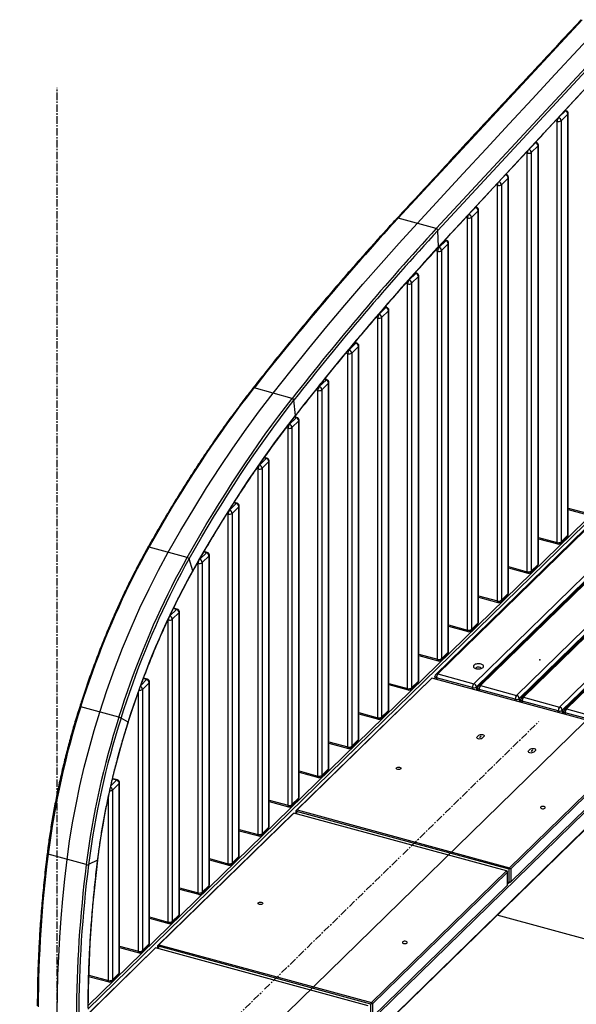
# Model space of a CAD drawing. Header units: millimetres. Extents: x -1584 to 1986, y -2679 to 1286.
# Tile 2 of 9: x -1343 to -388, y -1834 to -144. Entities that reach past the tile are written whole.
import ezdxf

# ---------------------------------------------------------------- set-up
doc = ezdxf.new("R2010")
doc.units = ezdxf.units.MM
doc.header["$PDSIZE"] = -1
doc.linetypes.add('CENTERX2', pattern=[20.32, 12.7, -2.54, 2.54, -2.54])

msp = doc.modelspace()

# ---------------------------------------------------------------- linework, layer by layer
at = {"color": 7, "linetype": 'Continuous', "lineweight": 25}
for p, q in [((-378.1, -144.1), (-694, -484.8)), ((-312.6, -161.8), (-628.5, -502.6)), ((-309.9, -165.1), (-625.8, -505.8)), ((-309.1, -193.3), (-624.8, -533.9)), ((-418.5, -312.1), (-406.8, -300.7)), ((-406.8, -300.7), (-407.9, -300.4)), ((-405.5, -300.1), (-407.2, -299.7)), ((-420.8, -318.6), (-424.1, -317.7)), ((-420.8, -1041.2), (-420.8, -318.6)), ((-418.7, -312), (-418.5, -312.1)), ((-402.4, -306.2), (-414.1, -317.6)), ((-414.1, -317.6), (-414.1, -1040.1)), ((-402.4, -1028.8), (-402.4, -306.2)), ((-401.8, -1027.6), (-401.8, -305)), ((-456.8, -354.5), (-457.9, -354.2)), ((-453.7, -360.6), (-465.4, -371.9)), ((-463.7, -360.5), (-458.1, -355.1)), ((-458.1, -355.1), (-458.6, -355)), ((-453.7, -1078.9), (-453.7, -360.6)), ((-453.1, -1077.7), (-453.1, -359.4)), ((-472.1, -373), (-474.7, -372.3)), ((-472.1, -1091.3), (-472.1, -373)), ((-465.4, -371.9), (-465.4, -1090.2)), ((-505.1, -415.8), (-516.7, -427.2)), ((-513.5, -414.3), (-509.5, -410.3)), ((-509.5, -410.3), (-509.8, -410.2)), ((-508.2, -409.8), (-509.1, -409.5)), ((-505.1, -1129), (-505.1, -415.8)), ((-504.5, -1127.8), (-504.5, -414.6)), ((-523.5, -428.3), (-525.9, -427.6)), ((-523.5, -1141.4), (-523.5, -428.3)), ((-516.7, -427.2), (-516.7, -1140.4)), ((-570.4, -475.7), (-560.8, -466.4)), ((-556.4, -471.9), (-568.1, -483.3)), ((-560.8, -466.4), (-561.6, -466.2)), ((-559.5, -465.9), (-560.9, -465.5)), ((-556.4, -1179.1), (-556.4, -471.9)), ((-555.8, -1177.9), (-555.8, -470.7)), ((-628.5, -502.6), (-694, -484.8)), ((-574.8, -484.4), (-577.6, -483.6)), ((-574.8, -1191.5), (-574.8, -484.4)), ((-568.1, -483.3), (-568.1, -1190.5)), ((-624.8, -533.9), (-625.8, -505.8)), ((-623.8, -534.8), (-612.2, -523.4)), ((-612.2, -523.4), (-613.9, -522.9)), ((-610.8, -522.8), (-613.2, -522.2)), ((-626.2, -541.3), (-629.9, -540.3)), ((-624.6, -534.6), (-623.8, -534.8)), ((-607.7, -528.9), (-619.4, -540.3)), ((-619.4, -540.3), (-619.4, -1240.6)), ((-607.7, -1229.2), (-607.7, -528.9)), ((-607.2, -1228), (-607.2, -527.7)), ((-626.2, -1241.6), (-626.2, -541.3)), ((-675.6, -590.8), (-675.2, -590.9)), ((-675.2, -590.9), (-663.5, -579.5)), ((-659.1, -585), (-670.7, -596.4)), ((-663.5, -579.5), (-665.1, -579.1)), ((-662.2, -579), (-664.4, -578.3)), ((-659.1, -1279.3), (-659.1, -585)), ((-658.5, -1278.1), (-658.5, -583.8)), ((-677.5, -597.4), (-680.7, -596.6)), ((-677.5, -1291.7), (-677.5, -597.4)), ((-670.7, -596.4), (-670.7, -1290.7)), ((-726.5, -649.6), (-714.8, -638.2)), ((-714.8, -638.2), (-716.7, -637.7)), ((-713.5, -637.6), (-716.1, -636.9)), ((16.6, -637.1), (-629.3, -1267.6)), ((20.1, -636.4), (-625.9, -1266.8)), ((-1226.1, -1842.2), (-2, -647.4)), ((-1225.7, -1835.9), (-4.6, -644.1)), ((-728.8, -656.1), (-731.9, -655.3)), ((-728.8, -1341.9), (-728.8, -656.1)), ((-726.9, -649.5), (-726.5, -649.6)), ((-710.4, -643.7), (-722.1, -655)), ((-722.1, -655), (-722.1, -1340.8)), ((-710.4, -1329.4), (-710.4, -643.7)), ((-709.8, -1328.2), (-709.8, -642.5)), ((-563.9, -1283.7), (82, -653.2)), ((86.4, -658.7), (-559.5, -1289.2)), ((90, -657.1), (-555.9, -1287.5)), ((93.5, -656.4), (-552.4, -1286.8)), ((-490.5, -1303.6), (155.4, -673.2)), ((159.8, -678.7), (-486.1, -1309.1)), ((163.8, -677.1), (-482.1, -1307.6)), ((167.3, -676.4), (-478.6, -1306.9)), ((-777.8, -710.8), (-766.2, -699.4)), ((-761.7, -704.9), (-773.4, -716.3)), ((-766.2, -699.4), (-768.7, -698.7)), ((-764.8, -698.9), (-768.1, -698)), ((-761.7, -1379.5), (-761.7, -704.9)), ((-761.2, -1378.3), (-761.2, -703.7)), ((-416.7, -1323.7), (229.2, -693.3)), ((233.6, -698.8), (-412.3, -1329.2)), ((237.7, -697.2), (-408.2, -1327.6)), ((241.2, -696.5), (-404.8, -1326.9)), ((-780.2, -717.4), (-783.5, -716.5)), ((-780.2, -1392), (-780.2, -717.4)), ((-778.6, -710.6), (-777.8, -710.8)), ((-773.4, -716.3), (-773.4, -1390.9)), ((-875.6, -793.9), (-941, -776.1)), ((-830, -773.5), (-829.2, -773.8)), ((-829.2, -773.8), (-817.5, -762.4)), ((-813.1, -767.9), (-824.7, -779.3)), ((-817.5, -762.4), (-820.4, -761.6)), ((-816.2, -761.8), (-819.8, -760.9)), ((-813.1, -1429.6), (-813.1, -767.9)), ((-812.5, -1428.4), (-812.5, -766.7)), ((-831.5, -780.3), (-834.8, -779.4)), ((-831.5, -1442.1), (-831.5, -780.3)), ((-824.7, -779.3), (-824.7, -1441)), ((-870.2, -823.3), (-872.7, -797)), ((-880.5, -838.4), (-868.8, -827.1)), ((-868.8, -827.1), (-871.9, -826.2)), ((-867.5, -826.5), (-871.3, -825.5)), ((-882.8, -845), (-885.7, -844.2)), ((-881.2, -838.3), (-880.5, -838.4)), ((-864.4, -832.5), (-876.1, -843.9)), ((-876.1, -843.9), (-876.1, -1491.1)), ((-864.4, -1479.7), (-864.4, -832.5)), ((-863.8, -1478.5), (-863.8, -831.3)), ((-882.8, -1492.2), (-882.8, -845)), ((-918.9, -896.3), (-923.1, -895.2)), ((-932.2, -908.2), (-931.8, -908.3)), ((-931.8, -908.3), (-920.2, -896.9)), ((-915.7, -902.4), (-927.4, -913.8)), ((-920.2, -896.9), (-923.6, -895.9)), ((-915.7, -1529.8), (-915.7, -902.4)), ((-915.2, -1528.6), (-915.2, -901.2)), ((-934.2, -914.8), (-936.4, -914.2)), ((-934.2, -1542.3), (-934.2, -914.8)), ((-927.4, -913.8), (-927.4, -1541.2)), ((-983.2, -985.8), (-971.5, -974.4)), ((-967.1, -979.9), (-978.8, -991.3)), ((-971.5, -974.4), (-975.7, -973.3)), ((-970.2, -973.9), (-975.2, -972.5)), ((-967.1, -1579.9), (-967.1, -979.9)), ((-966.5, -1578.7), (-966.5, -978.7)), ((-985.5, -992.4), (-987.4, -991.8)), ((-985.5, -1592.4), (-985.5, -992.4)), ((-983.6, -985.7), (-983.2, -985.8)), ((-978.8, -991.3), (-978.8, -1591.3)), ((-401.8, -982.3), (-369.5, -991.1)), ((-401.8, -984.6), (-368.4, -993.7)), ((-414.1, -1040.1), (-402.4, -1028.8)), ((-453.1, -1032.4), (-420.8, -1041.2)), ((-453.1, -1034.7), (-419.8, -1043.8)), ((-415, -1042.5), (-403.3, -1031.1)), ((-1055.7, -1066.9), (-1121.2, -1049.1)), ((-1034.5, -1070.2), (-1022.8, -1058.8)), ((-1018.4, -1064.3), (-1030.1, -1075.7)), ((-1022.8, -1058.8), (-1027.2, -1057.6)), ((-1021.5, -1058.3), (-1026.8, -1056.9)), ((-1018.4, -1630), (-1018.4, -1064.3)), ((-1017.8, -1628.8), (-1017.8, -1063.1)), ((-1046.2, -1090), (-1052.5, -1069.5)), ((-1036.8, -1076.8), (-1038.1, -1076.4)), ((-1036.8, -1642.5), (-1036.8, -1076.8)), ((-1030.1, -1075.7), (-1030.1, -1641.4)), ((-466.3, -1092.6), (-454.6, -1081.2)), ((-465.4, -1090.2), (-453.7, -1078.9)), ((-504.5, -1082.5), (-472.1, -1091.3)), ((-504.5, -1084.8), (-471.1, -1093.9)), ((-517.7, -1142.7), (-506, -1131.3)), ((-516.7, -1140.4), (-505.1, -1129)), ((-555.8, -1132.6), (-523.5, -1141.4)), ((-555.8, -1134.9), (-522.5, -1144)), ((-1085.7, -1167.3), (-1074.2, -1156.1)), ((-1069.8, -1161.5), (-1081.4, -1172.9)), ((-1074.2, -1156.1), (-1079.6, -1154.6)), ((-1072.9, -1155.5), (-1079.2, -1153.8)), ((-1069.8, -1680.1), (-1069.8, -1161.5)), ((-1069.2, -1678.9), (-1069.2, -1160.3)), ((-1088.2, -1174), (-1088.8, -1173.9)), ((-1088.2, -1692.6), (-1088.2, -1174)), ((-1081.4, -1172.9), (-1081.4, -1691.5)), ((-607.2, -1182.7), (-574.8, -1191.5)), ((-569, -1192.8), (-557.3, -1181.5)), ((-568.1, -1190.5), (-556.4, -1179.1)), ((-607.2, -1185), (-573.8, -1194.1)), ((-658.5, -1232.9), (-626.2, -1241.6)), ((-620.3, -1242.9), (-608.7, -1231.6)), ((-619.4, -1240.6), (-607.7, -1229.2)), ((-658.5, -1235.1), (-625.1, -1244.2)), ((-625.9, -1266.8), (-563.9, -1283.7)), ((-1135.1, -1285.9), (-1125.5, -1276.5)), ((-1121.1, -1281.9), (-1132.8, -1293.3)), ((-1125.5, -1276.5), (-1131.1, -1274.9)), ((-1124.2, -1275.9), (-1130.8, -1274.1)), ((-1121.1, -1730.2), (-1121.1, -1281.9)), ((-1120.5, -1729), (-1120.5, -1280.7)), ((-869.1, -1501.4), (-637.6, -1275.5)), ((-635.8, -1274.2), (-867.3, -1500.2)), ((-709.8, -1283), (-677.5, -1291.7)), ((-671.7, -1293.1), (-660, -1281.7)), ((-670.7, -1290.7), (-659.1, -1279.3)), ((-637.6, -1275.5), (-635.8, -1274.2)), ((-271, -1373.4), (-635.8, -1274.2)), ((-630.9, -1271.1), (-630.9, -1275.6)), ((-566.3, -1290.2), (-628.2, -1273.4)), ((-628.2, -1273.4), (-628.2, -1276.3)), ((-1139.5, -1742.7), (-1139.5, -1297.9)), ((-1132.8, -1293.3), (-1132.8, -1741.6)), ((-709.8, -1285.2), (-676.5, -1294.3)), ((-566.3, -1293.1), (-566.3, -1290.2)), ((-559.5, -1289.2), (-559.5, -1295)), ((-557.4, -1291.1), (-557.4, -1295.5)), ((-492.9, -1310.2), (-554.8, -1293.4)), ((-554.8, -1293.4), (-554.8, -1296.3)), ((-552.4, -1286.8), (-490.5, -1303.6)), ((-492.9, -1313.1), (-492.9, -1310.2)), ((-486.1, -1309.1), (-486.1, -1314.9)), ((-483.6, -1311.2), (-483.6, -1315.6)), ((-419, -1330.3), (-480.9, -1313.4)), ((-480.9, -1313.4), (-480.9, -1316.3)), ((-478.6, -1306.9), (-416.7, -1323.7)), ((-1173.1, -1341.2), (-1238.5, -1323.4)), ((-761.2, -1333.1), (-728.8, -1341.9)), ((-723, -1343.2), (-711.3, -1331.8)), ((-722.1, -1340.8), (-710.4, -1329.4)), ((-419, -1333.2), (-419, -1330.3)), ((-412.3, -1329.2), (-412.3, -1335)), ((-409.8, -1331.2), (-409.8, -1335.7)), ((-345.2, -1350.3), (-407.1, -1333.5)), ((-407.1, -1333.5), (-407.1, -1336.4)), ((-404.8, -1326.9), (-342.8, -1343.8)), ((-1157.3, -1349.6), (-1169.4, -1342.5)), ((-761.2, -1335.3), (-727.8, -1344.4)), ((-812.5, -1383.2), (-780.2, -1392)), ((-812.5, -1385.4), (-779.1, -1394.5)), ((-774.3, -1393.3), (-762.7, -1381.9)), ((-773.4, -1390.9), (-761.7, -1379.5)), ((-502.5, -1599.3), (-271, -1373.4)), ((-269.2, -1375.6), (-500.7, -1601.5)), ((-268.3, -1401.2), (-1213, -2323.3)), ((-500.7, -1623.8), (-269.2, -1397.9)), ((-1213, -2352.4), (-268.3, -1430.4)), ((-1213, -2353.3), (-268.9, -1431.8)), ((-863.8, -1433.3), (-831.5, -1442.1)), ((-863.8, -1435.5), (-830.5, -1444.6)), ((-825.7, -1443.4), (-814, -1432)), ((-824.7, -1441), (-813.1, -1429.6)), ((-1186.9, -1458.9), (-1176.9, -1449.1)), ((-1176.9, -1449.1), (-1184.2, -1447.2)), ((-1175.5, -1448.6), (-1183.1, -1446.6)), ((-1172.4, -1454.6), (-1184.1, -1466)), ((-1184.1, -1466), (-1184.1, -1791.7)), ((-1172.4, -1780.3), (-1172.4, -1454.6)), ((-1171.9, -1779.1), (-1171.9, -1453.4)), ((-1190.9, -1792.8), (-1190.9, -1476.7)), ((-915.2, -1483.4), (-882.8, -1492.2)), ((-915.2, -1485.7), (-881.8, -1494.7)), ((-877, -1493.5), (-865.3, -1482.1)), ((-876.1, -1491.1), (-864.4, -1479.7)), ((-869.1, -1501.4), (-867.3, -1500.2)), ((-868.2, -1502.8), (-869.1, -1501.4)), ((-869.1, -1506.7), (-869.1, -1501.4)), ((-868.2, -1502.8), (-867.3, -1500.2)), ((-503.4, -1602), (-868.2, -1502.8)), ((-868.2, -1502.8), (-868.2, -1506.9)), ((-867.3, -1500.2), (-502.5, -1599.3)), ((-1106.2, -1732.8), (-874.7, -1506.9)), ((-872.9, -1505.7), (-1104.4, -1731.6)), ((-874.7, -1506.9), (-872.9, -1505.7)), ((-508.1, -1604.8), (-872.9, -1505.7)), ((-966.5, -1533.5), (-934.2, -1542.3)), ((-966.5, -1535.8), (-933.1, -1544.8)), ((-928.3, -1543.6), (-916.7, -1532.2)), ((-927.4, -1541.2), (-915.7, -1529.8)), ((-1229.1, -1594.1), (-1294.6, -1576.3)), ((-1209.7, -1586.4), (-1225.1, -1594.1)), ((-1017.8, -1583.6), (-985.5, -1592.4)), ((-1017.8, -1585.9), (-984.5, -1594.9)), ((-979.7, -1593.7), (-968, -1582.3)), ((-978.8, -1591.3), (-967.1, -1579.9)), ((-739.6, -1830.7), (-508.1, -1604.8)), ((-508.1, -1604.8), (-506.3, -1607)), ((-507.2, -1605.6), (-508.1, -1604.8)), ((-502.5, -1599.3), (-503.4, -1602)), ((-500.7, -1601.5), (-503.4, -1602)), ((-503.4, -1624.2), (-503.4, -1602)), ((-502.5, -1599.3), (-500.7, -1601.5)), ((-500.7, -1601.5), (-500.7, -1623.8)), ((-506.3, -1607), (-737.8, -1832.9)), ((-507.2, -1605.6), (-506.3, -1607)), ((-506.3, -1629.3), (-506.3, -1607)), ((-1069.2, -1633.7), (-1036.8, -1642.5)), ((-1069.2, -1636), (-1035.8, -1645)), ((-1031, -1643.8), (-1019.4, -1632.4)), ((-1030.1, -1641.4), (-1018.4, -1630)), ((-737.8, -1855.2), (-506.3, -1629.3)), ((-506.3, -1623.4), (-503.4, -1624.2)), ((-502.5, -1625), (-506.3, -1624)), ((-506.3, -1627.7), (-503.4, -1624.8)), ((-500.7, -1623.8), (-503.4, -1624.2)), ((-503.4, -1624.2), (-502.5, -1625)), ((-500.7, -1623.8), (-502.5, -1625)), ((-1120.5, -1683.8), (-1088.2, -1692.6)), ((-1120.5, -1686.1), (-1087.2, -1695.1)), ((-1082.4, -1693.9), (-1070.7, -1682.5)), ((-1081.4, -1691.5), (-1069.8, -1680.1)), ((782.3, -2035.6), (-523.8, -1680.7)), ((-1343.3, -1964.3), (-1111.8, -1738.3)), ((-1110, -1737.1), (-1341.5, -1963)), ((-1171.9, -1733.9), (-1139.5, -1742.7)), ((-1171.9, -1736.2), (-1138.5, -1745.3)), ((-1133.7, -1744), (-1122, -1732.6)), ((-1132.8, -1741.6), (-1121.1, -1730.2)), ((-1111.8, -1738.3), (-1110, -1737.1)), ((-745.2, -1836.2), (-1110, -1737.1)), ((-1106.2, -1732.8), (-1104.4, -1731.6)), ((-1105.3, -1734.2), (-1106.2, -1732.8)), ((-1106.2, -1738.1), (-1106.2, -1732.8)), ((-1105.3, -1734.2), (-1104.4, -1731.6)), ((-740.5, -1833.4), (-1105.3, -1734.2)), ((-1105.3, -1734.2), (-1105.3, -1738.4)), ((-1104.4, -1731.6), (-739.6, -1830.7)), ((-1225, -1785.8), (-1189.8, -1795.4)), ((-1224.9, -1783.6), (-1190.9, -1792.8)), ((-1185, -1794.1), (-1173.4, -1782.7)), ((-1184.1, -1791.7), (-1172.4, -1780.3)), ((-739.6, -1830.7), (-740.5, -1833.4)), ((-737.8, -1832.9), (-740.5, -1833.4)), ((-740.5, -1855.7), (-740.5, -1833.4)), ((-739.6, -1830.7), (-737.8, -1832.9)), ((-737.8, -1832.9), (-737.8, -1855.2))]:
    msp.add_line(p, q, dxfattribs=at)
at = {"color": 7, "linetype": 'CENTERX2'}
for p, q in [((-1278.7, -2232.6), (-1278.7, -261.1)), ((-685.8, -1576.4), (-452.5, -1348.6)), ((-551.2, -1373.2), (-554, -1375.9)), ((-462.8, -1397.2), (-465.6, -1399.9)), ((-922.9, -1807.8), (-689.6, -1580)), ((-1160, -2039.2), (-926.7, -1811.5))]:
    msp.add_line(p, q, dxfattribs=at)
at = {"color": 7, "linetype": 'Continuous'}
for p, q in [((-1278.7, -2232.6), (-18.7, -1002.7)), ((-555.6, -1372), (-558.4, -1374.7)), ((-546.8, -1374.4), (-549.6, -1377.1)), ((-467.2, -1396), (-470, -1398.7)), ((-458.3, -1398.4), (-461.1, -1401.2))]:
    msp.add_line(p, q, dxfattribs=at)
at = {"color": 7, "linetype": 'Continuous', "flags": 128}
for points in [[(-661.2, -493.7), (-621.8, -450.9), (-582.3, -408.1), (-542.8, -365.4), (-503.3, -322.8), (-463.8, -280.3), (-424.3, -237.8), (-384.8, -195.3), (-345.4, -152.9)], [(-908.3, -785), (-877.6, -746.3), (-846.8, -708.1), (-816, -670.7), (-785.1, -633.9), (-754.2, -597.8), (-723.2, -562.4), (-692.3, -527.7), (-661.2, -493.7)], [(-1088.4, -1058), (-1066.7, -1020.2), (-1044.7, -983.4), (-1022.5, -947.6), (-1000, -912.8), (-977.3, -879.2), (-954.5, -846.6), (-931.5, -815.2), (-908.3, -785)], [(-1205.8, -1332.3), (-1193.5, -1295.1), (-1180.4, -1258.6), (-1166.6, -1222.7), (-1152.1, -1187.7), (-1137, -1153.6), (-1121.3, -1120.5), (-1105.1, -1088.7), (-1088.4, -1058)], [(-1261.8, -1585.2), (-1257.6, -1554), (-1252.5, -1522.5), (-1246.6, -1490.7), (-1240, -1458.9), (-1232.5, -1427), (-1224.3, -1395.2), (-1215.4, -1363.6), (-1205.8, -1332.3)], [(-549.6, -1377.1), (-550.8, -1377.9), (-552.5, -1378.4), (-554.5, -1378.5), (-556.3, -1378.2), (-557.8, -1377.6), (-558.8, -1376.7), (-559, -1375.7), (-558.4, -1374.7)], [(-555.6, -1372), (-554.4, -1371.2), (-552.7, -1370.7), (-550.7, -1370.6), (-548.9, -1370.9), (-547.3, -1371.5), (-546.4, -1372.4), (-546.2, -1373.4), (-546.8, -1374.4)], [(-461.1, -1401.2), (-462.4, -1401.9), (-464.1, -1402.4), (-466, -1402.5), (-467.9, -1402.2), (-469.4, -1401.6), (-470.3, -1400.7), (-470.5, -1399.7), (-470, -1398.7)], [(-467.2, -1396), (-465.9, -1395.2), (-464.2, -1394.8), (-462.3, -1394.7), (-460.4, -1394.9), (-458.9, -1395.6), (-458, -1396.5), (-457.8, -1397.5), (-458.3, -1398.4)], [(-690.1, -1430.3), (-691.4, -1430.7), (-693, -1430.9), (-694.5, -1430.8), (-695.8, -1430.3), (-696.7, -1429.6), (-697, -1428.9), (-696.7, -1428.1), (-695.8, -1427.4), (-694.5, -1426.9), (-693, -1426.8), (-691.5, -1426.9), (-690.2, -1427.4), (-689.3, -1428.1), (-689, -1428.8), (-689.3, -1429.6), (-690.1, -1430.3)], [(-449.3, -1495.8), (-449.3, -1496.6), (-448.6, -1497.3), (-447.5, -1497.9), (-446.1, -1498.2), (-444.5, -1498.2), (-443.1, -1497.9), (-442, -1497.3), (-441.4, -1496.5), (-441.4, -1495.7), (-442, -1495), (-443.1, -1494.4), (-444.6, -1494.1), (-446.1, -1494.1), (-447.6, -1494.4), (-448.7, -1495), (-449.3, -1495.8)], [(-1278.7, -1846.8), (-1278.5, -1815.6), (-1277.7, -1783.9), (-1276.4, -1751.7), (-1274.5, -1719.1), (-1272.1, -1686.2), (-1269.2, -1652.8), (-1265.8, -1619.2), (-1261.8, -1585.2)], [(-927.2, -1661.7), (-928.5, -1662.2), (-930.1, -1662.3), (-931.6, -1662.2), (-932.9, -1661.7), (-933.8, -1661.1), (-934.1, -1660.3), (-933.8, -1659.5), (-932.9, -1658.8), (-931.6, -1658.4), (-930.1, -1658.2), (-928.6, -1658.4), (-927.3, -1658.8), (-926.4, -1659.5), (-926.1, -1660.3), (-926.4, -1661.1), (-927.2, -1661.7)], [(-686.4, -1727.2), (-686.4, -1728), (-685.8, -1728.7), (-684.6, -1729.3), (-683.2, -1729.6), (-681.6, -1729.6), (-680.2, -1729.3), (-679.1, -1728.7), (-678.5, -1728), (-678.5, -1727.2), (-679.1, -1726.4), (-680.2, -1725.9), (-681.7, -1725.5), (-683.3, -1725.6), (-684.7, -1725.9), (-685.8, -1726.4), (-686.4, -1727.2)]]:
    msp.add_lwpolyline(points, dxfattribs=at)
at = {"color": 7, "linetype": 'Continuous', "lineweight": 25, "flags": 128}
for points in [[(-1121.2, -1049.1), (-1110.3, -1030.1), (-1099.4, -1011.3), (-1088.5, -992.8), (-1077.5, -974.5), (-1066.4, -956.5), (-1055.2, -938.7), (-1044, -921.2), (-1032.7, -903.9), (-1021.4, -887), (-1010.1, -870.3), (-998.7, -853.9), (-987.2, -837.7), (-975.7, -821.9), (-964.2, -806.4), (-952.6, -791.1), (-941, -776.1)], [(-1055.7, -1066.9), (-1044.9, -1047.9), (-1034, -1029.1), (-1023, -1010.6), (-1012, -992.3), (-1000.9, -974.3), (-989.8, -956.5), (-978.6, -939), (-967.3, -921.7), (-956, -904.8), (-944.6, -888.1), (-933.2, -871.7), (-921.8, -855.5), (-910.3, -839.7), (-898.7, -824.1), (-887.2, -808.9), (-875.6, -793.9)], [(-1052.5, -1069.5), (-1041.7, -1050.5), (-1030.8, -1031.7), (-1019.9, -1013.2), (-1008.9, -995), (-997.8, -977), (-986.7, -959.2), (-975.5, -941.7), (-964.2, -924.5), (-953, -907.6), (-941.6, -890.9), (-930.2, -874.6), (-918.8, -858.5), (-907.3, -842.6), (-895.8, -827.1), (-884.3, -811.9), (-872.7, -797)], [(-1046.2, -1090), (-1035.6, -1071.4), (-1025, -1053.1), (-1014.2, -1034.9), (-1003.5, -1017.1), (-992.6, -999.5), (-981.7, -982.1), (-970.8, -965), (-959.8, -948.1), (-948.7, -931.6), (-937.6, -915.2), (-926.5, -899.2), (-915.3, -883.4), (-904.1, -868), (-892.8, -852.8), (-881.5, -837.9), (-870.2, -823.3)], [(-420.8, -1041.2), (-420.8, -1042), (-420.6, -1042.7), (-420.4, -1043.2), (-420.1, -1043.6), (-419.8, -1043.8)], [(-1238.5, -1323.4), (-1233.7, -1308.5), (-1228.7, -1293.6), (-1223.6, -1278.9), (-1218.4, -1264.2), (-1213.1, -1249.7), (-1207.7, -1235.2), (-1202.1, -1220.9), (-1196.5, -1206.7), (-1190.7, -1192.7), (-1184.8, -1178.8), (-1178.9, -1165), (-1172.8, -1151.4), (-1166.6, -1138), (-1160.4, -1124.7), (-1154, -1111.6), (-1147.6, -1098.7), (-1141.1, -1086), (-1134.5, -1073.5), (-1127.9, -1061.2), (-1121.2, -1049.1)], [(-1121.2, -1049.1), (-1121.7, -1049), (-1122.1, -1049), (-1122.6, -1049), (-1122.9, -1049.1), (-1123.1, -1049.3), (-1123.2, -1049.5)], [(-1173.1, -1341.2), (-1168.2, -1326.3), (-1163.3, -1311.4), (-1158.2, -1296.7), (-1153, -1282), (-1147.7, -1267.5), (-1142.2, -1253), (-1136.7, -1238.7), (-1131, -1224.5), (-1125.2, -1210.5), (-1119.4, -1196.6), (-1113.4, -1182.8), (-1107.3, -1169.2), (-1101.2, -1155.8), (-1094.9, -1142.5), (-1088.6, -1129.4), (-1082.2, -1116.5), (-1075.7, -1103.8), (-1069.1, -1091.3), (-1062.4, -1079), (-1055.7, -1066.9)], [(-1169.4, -1342.5), (-1164.5, -1327.7), (-1159.6, -1312.9), (-1154.5, -1298.2), (-1149.4, -1283.6), (-1144.1, -1269.1), (-1138.6, -1254.8), (-1133.1, -1240.5), (-1127.5, -1226.4), (-1121.7, -1212.4), (-1115.9, -1198.5), (-1109.9, -1184.9), (-1103.9, -1171.3), (-1097.8, -1157.9), (-1091.6, -1144.7), (-1085.2, -1131.7), (-1078.9, -1118.9), (-1072.4, -1106.2), (-1065.8, -1093.7), (-1059.2, -1081.5), (-1052.5, -1069.5)], [(-1157.3, -1349.6), (-1152.5, -1334.8), (-1147.5, -1320), (-1142.4, -1305.3), (-1137.2, -1290.7), (-1131.9, -1276.2), (-1126.4, -1261.9), (-1120.9, -1247.7), (-1115.2, -1233.6), (-1109.4, -1219.7), (-1103.5, -1205.9), (-1097.5, -1192.2), (-1091.4, -1178.8), (-1085.2, -1165.5), (-1078.9, -1152.4), (-1072.5, -1139.5), (-1066.1, -1126.8), (-1059.5, -1114.3), (-1052.9, -1102.1), (-1046.2, -1090)], [(-472.1, -1091.3), (-472.1, -1092.1), (-472, -1092.8), (-471.7, -1093.3), (-471.5, -1093.7), (-471.1, -1093.9)], [(-523.5, -1141.4), (-523.4, -1142.2), (-523.3, -1142.9), (-523.1, -1143.4), (-522.8, -1143.8), (-522.5, -1144)], [(-1088, -1172.2), (-1088.1, -1173.1), (-1088.2, -1174)], [(-574.8, -1191.5), (-574.8, -1192.3), (-574.6, -1193), (-574.4, -1193.5), (-574.1, -1193.9), (-573.8, -1194.1)], [(-626.2, -1241.6), (-626.1, -1242.4), (-626, -1243.1), (-625.8, -1243.6), (-625.5, -1244), (-625.1, -1244.2)], [(-563.6, -1251.7), (-564.3, -1252.6), (-564.6, -1253.5), (-564.6, -1254.4), (-564.2, -1255.2), (-563.4, -1256.1), (-562.4, -1256.8), (-561.1, -1257.4), (-559.6, -1257.8), (-558, -1258.1), (-556.2, -1258.3), (-554.5, -1258.2), (-552.8, -1258), (-551.2, -1257.5), (-549.9, -1257), (-548.8, -1256.3), (-547.9, -1255.5), (-547.5, -1254.6), (-547.3, -1253.7), (-547.5, -1252.8), (-548.1, -1252), (-549, -1251.2), (-550.1, -1250.5), (-551.5, -1250), (-553.1, -1249.6), (-554.8, -1249.4), (-556.6, -1249.4), (-558.3, -1249.5), (-559.9, -1249.9), (-561.4, -1250.3), (-562.6, -1251), (-563.6, -1251.7)], [(-551.5, -1257.6), (-551.5, -1257.2), (-551.8, -1256.5), (-552.4, -1256), (-553.3, -1255.5), (-554.5, -1255.2), (-555.7, -1255.1), (-557, -1255.1), (-558.2, -1255.3), (-559.2, -1255.8), (-559.9, -1256.3)], [(-628.2, -1273.4), (-629, -1273.1), (-629.7, -1272.8), (-630.3, -1272.4), (-630.6, -1271.9), (-630.8, -1271.4), (-630.9, -1271.1)], [(-677.5, -1291.7), (-677.4, -1292.5), (-677.3, -1293.2), (-677.1, -1293.7), (-676.8, -1294.1), (-676.5, -1294.3)], [(-554.8, -1293.4), (-555.6, -1293.1), (-556.3, -1292.7), (-556.8, -1292.3), (-557.2, -1291.8), (-557.4, -1291.3), (-557.4, -1291.1)], [(-480.9, -1313.4), (-481.8, -1313.1), (-482.4, -1312.8), (-483, -1312.4), (-483.4, -1311.9), (-483.6, -1311.4), (-483.6, -1311.2)], [(-407.1, -1333.5), (-407.9, -1333.2), (-408.6, -1332.9), (-409.1, -1332.4), (-409.5, -1332), (-409.7, -1331.5), (-409.8, -1331.2)], [(-1157.1, -1349.8), (-1157.1, -1349.8), (-1157.1, -1349.7), (-1157.3, -1349.6)], [(-728.8, -1341.9), (-728.8, -1342.6), (-728.6, -1343.3), (-728.4, -1343.9), (-728.1, -1344.2), (-727.8, -1344.4)], [(-780.2, -1392), (-780.1, -1392.8), (-780, -1393.4), (-779.8, -1394), (-779.5, -1394.3), (-779.1, -1394.5)], [(-831.5, -1442.1), (-831.5, -1442.9), (-831.3, -1443.5), (-831.1, -1444.1), (-830.8, -1444.4), (-830.5, -1444.6)], [(-882.8, -1492.2), (-882.8, -1493), (-882.7, -1493.6), (-882.4, -1494.2), (-882.2, -1494.5), (-881.8, -1494.7)], [(-934.2, -1542.3), (-934.1, -1543.1), (-934, -1543.7), (-933.8, -1544.3), (-933.5, -1544.6), (-933.1, -1544.8)], [(-1294.6, -1576.3), (-1295, -1576.2), (-1295.5, -1576), (-1295.8, -1575.8), (-1296, -1575.6), (-1296.2, -1575.4), (-1296.2, -1575.3)], [(-985.5, -1592.4), (-985.5, -1593.2), (-985.3, -1593.9), (-985.1, -1594.4), (-984.8, -1594.7), (-984.5, -1594.9)], [(-1036.8, -1642.5), (-1036.8, -1643.3), (-1036.7, -1644), (-1036.5, -1644.5), (-1036.2, -1644.9), (-1035.8, -1645)], [(-1088.2, -1692.6), (-1088.1, -1693.4), (-1088, -1694.1), (-1087.8, -1694.6), (-1087.5, -1695), (-1087.2, -1695.1)], [(-1139.5, -1742.7), (-1139.5, -1743.5), (-1139.3, -1744.2), (-1139.1, -1744.7), (-1138.8, -1745.1), (-1138.5, -1745.3)], [(-1190.9, -1792.8), (-1190.8, -1793.6), (-1190.7, -1794.3), (-1190.5, -1794.8), (-1190.2, -1795.2), (-1189.8, -1795.4)]]:
    msp.add_lwpolyline(points, dxfattribs=at)
at = {"color": 7, "linetype": 'Continuous', "lineweight": 25}
for centre, radius, start, end in [((-405.7, -301.5), 1.35, 80.7318, 143.9675), ((-408.4, -306.5), 6.07, 3.3916, 74.3338), ((-406.8, -305), 5, 0, 74.7955), ((-410.6, -318.6), 10.2, 140.5129, 180.3434), ((-418.5, -311.3), 7.71, 252.696, 305.3989), ((-420.1, -317.9), 6.07, 3.3916, 74.3338), ((-403.5, -304.9), 1.66, 310.6406, 357.9975), ((-457, -355.9), 1.35, 80.7318, 143.9675), ((-458.1, -359.4), 5, 0, 74.7955), ((-460.6, -373.2), 11.5, 155.1149, 178.9762), ((-471.5, -372.3), 6.08, 3.4504, 70.1413), ((-459.8, -360.9), 6.07, 3.3916, 74.3338), ((-454.8, -359.3), 1.66, 310.6406, 357.9975), ((-469.9, -365.7), 7.71, 252.696, 305.3989), ((-522.8, -427.6), 6.08, 3.4611, 68.9738), ((-508.4, -411.1), 1.35, 80.7318, 143.9675), ((-511.1, -416.2), 6.07, 3.3916, 74.3338), ((-509.5, -414.6), 5, 0, 74.7955), ((-506.1, -414.5), 1.66, 310.6406, 357.9975), ((-512, -428.5), 11.5, 157.0237, 178.9685), ((-521.2, -420.9), 7.71, 252.696, 305.3989), ((-559.7, -467.2), 1.35, 80.7318, 143.9675), ((-562.5, -472.3), 6.07, 3.3916, 74.3338), ((-560.8, -470.7), 5, 0, 74.7955), ((-557.5, -470.7), 1.66, 310.6406, 357.9975), ((2852.3, -3742.2), 4815.3, 137.4313, 141.9781), ((-694.7, -486.7), 2.06, 70.3009, 133.7618), ((-563.5, -484.5), 11.3, 150.2164, 179.1617), ((-572.5, -477), 7.71, 252.696, 305.3989), ((-574.1, -483.7), 6.07, 3.3916, 74.3338), ((2917.8, -3760), 4815.3, 137.4313, 141.9781), ((2918.5, -3761.3), 4812.5, 137.4313, 141.9781), ((-629.5, -506.2), 3.74, 6.1508, 74.7869), ((-611.1, -524.2), 1.35, 80.7318, 143.9675), ((-613.8, -529.2), 6.07, 3.3916, 74.3338), ((-612.2, -527.7), 5, 0, 74.7955), ((2896.3, -3768.3), 4781.2, 137.4313, 141.9781), ((-615.9, -541.3), 10.2, 140.5129, 180.3434), ((-623.9, -534), 7.71, 252.696, 305.3989), ((-626.6, -534.1), 1.79, 318.3094, 4.0131), ((-625.5, -540.6), 6.07, 3.3916, 74.3338), ((-608.8, -527.6), 1.66, 310.6406, 357.9975), ((-667.3, -597.4), 10.2, 140.5129, 180.3434), ((-676.8, -596.7), 6.07, 3.3916, 74.3338), ((-662.4, -580.3), 1.35, 80.7318, 143.9675), ((-665.1, -585.3), 6.07, 3.3916, 74.3338), ((-663.5, -583.8), 5, 0, 74.7955), ((-660.1, -583.7), 1.66, 310.6406, 357.9975), ((-675.2, -590.1), 7.71, 252.696, 305.3989), ((-713.7, -639), 1.35, 80.7318, 143.9675), ((-716.5, -644), 6.07, 3.3916, 74.3338), ((-714.8, -642.5), 5, 0, 74.7955), ((-718.6, -656.1), 10.2, 140.5129, 180.3434), ((-726.5, -648.8), 7.71, 252.696, 305.3989), ((-728.1, -655.4), 6.07, 3.3916, 74.3338), ((-711.5, -642.4), 1.66, 310.6406, 357.9975), ((-765.1, -700.2), 1.35, 80.7318, 143.9675), ((-767.8, -705.3), 6.07, 3.3916, 74.3338), ((-766.2, -703.7), 5, 0, 74.7955), ((-762.8, -703.6), 1.66, 310.6406, 357.9975), ((-769.9, -717.3), 10.2, 140.5129, 180.3434), ((-777.9, -710), 7.71, 252.696, 305.3989), ((-779.5, -716.7), 6.07, 3.3916, 74.3338), ((-941.7, -778), 1.94, 68.144, 136.534), ((-821.3, -780.3), 10.2, 140.5129, 180.3434), ((-830.8, -779.6), 6.07, 3.3916, 74.3338), ((-816.4, -763.2), 1.35, 80.7318, 143.9675), ((-819.1, -768.2), 6.07, 3.3916, 74.3338), ((-817.5, -766.7), 5, 0, 74.7955), ((-814.2, -766.6), 1.66, 310.6406, 357.9975), ((-876.6, -797.7), 3.94, 11.306, 75.5619), ((-829.2, -773), 7.71, 252.696, 305.3989), ((-871.7, -823.5), 1.55, 323.3646, 7.5926), ((-867.7, -827.9), 1.35, 80.7318, 143.9675), ((-870.5, -832.9), 6.07, 3.3916, 74.3338), ((-868.8, -831.3), 5, 0, 74.7955), ((-872.6, -845), 10.2, 140.5129, 180.3434), ((-880.5, -837.7), 7.71, 252.696, 305.3989), ((-882.1, -844.3), 6.07, 3.3916, 74.3338), ((-865.5, -831.3), 1.66, 310.6406, 357.9975), ((-923.9, -914.8), 10.2, 140.5129, 180.3434), ((-933.5, -914.1), 6.07, 3.3916, 74.3338), ((-919.1, -897.7), 1.35, 80.7318, 143.9675), ((-921.8, -902.7), 6.07, 3.3916, 74.3338), ((-920.2, -901.2), 5, 360, 74.7955), ((-916.8, -901.1), 1.66, 310.6406, 357.9975), ((-931.9, -907.5), 7.71, 252.696, 305.3989), ((-970.4, -975.2), 1.35, 80.7318, 143.9675), ((-973.1, -980.3), 6.07, 3.3916, 74.3338), ((-971.5, -978.7), 5, 0, 74.7955), ((-968.2, -978.6), 1.66, 310.6406, 357.9975), ((-975.3, -992.3), 10.2, 140.5129, 180.3434), ((-983.2, -985), 7.71, 252.696, 305.3989), ((-984.8, -991.7), 6.07, 3.3916, 74.3338), ((-406.8, -1027.6), 5, 314.305, 0), ((-405.6, -1028.9), 3.23, 315.3545, 1.9113), ((-403.5, -1027.5), 1.66, 310.6406, 357.9975), ((-418.5, -1033.9), 7.71, 252.696, 305.3989), ((-418.5, -1038.9), 5, 254.7955, 314.305), ((-417.3, -1040.3), 3.23, 315.3545, 1.9113), ((-1021.8, -1059.6), 1.35, 80.7318, 143.9675), ((-1024.5, -1064.7), 6.07, 3.3916, 74.3338), ((-1022.8, -1063.1), 5, 0, 74.7955), ((-1019.5, -1063), 1.66, 310.6406, 357.9975), ((-1056.8, -1071.6), 4.78, 26.3985, 77.0269), ((-1025.5, -1077), 11.4, 160.4394, 179.0174), ((-1034.6, -1069.4), 7.71, 252.696, 305.3989), ((-1036.2, -1076), 6.07, 3.3916, 74.3338), ((-458.1, -1077.7), 5, 314.305, 0), ((-456.9, -1079), 3.23, 315.3545, 1.9113), ((-454.8, -1077.6), 1.66, 310.6406, 357.9975), ((-1047, -1090.3), 0.918, 332.8074, 21.1737), ((-469.9, -1084), 7.71, 252.696, 305.3989), ((-469.8, -1089), 5, 254.7955, 314.305), ((-468.6, -1090.4), 3.23, 315.3545, 1.9113), ((-509.5, -1127.8), 5, 314.305, 0), ((-508.3, -1129.1), 3.23, 315.3545, 1.9113), ((-506.1, -1127.7), 1.66, 310.6406, 357.9975), ((-521.2, -1134.1), 7.71, 252.696, 305.3989), ((-521.1, -1139.2), 5, 254.7955, 314.305), ((-520, -1140.5), 3.23, 315.3545, 1.9113), ((-1073.1, -1156.9), 1.35, 80.7318, 143.9675), ((-1075.8, -1161.9), 6.07, 3.3916, 74.3338), ((-1074.2, -1160.3), 5, 360, 74.7955), ((-1070.8, -1160.3), 1.66, 310.6406, 357.9975), ((-1085.9, -1166.7), 7.71, 252.696, 305.3989), ((-1087.5, -1173.3), 6.07, 3.3916, 74.3338), ((-560.8, -1177.9), 5, 314.305, 360), ((-559.6, -1179.2), 3.23, 315.3545, 1.9113), ((-557.5, -1177.8), 1.66, 310.6406, 357.9975), ((-572.5, -1184.2), 7.71, 252.696, 305.3989), ((-572.5, -1189.3), 5, 254.7955, 314.305), ((-571.3, -1190.6), 3.23, 315.3545, 1.9113), ((-612.2, -1228), 5, 314.305, 360), ((-611, -1229.3), 3.23, 315.3545, 1.9113), ((-608.8, -1227.9), 1.66, 310.6406, 357.9975), ((-623.9, -1234.3), 7.71, 252.696, 305.3989), ((-623.8, -1239.4), 5, 254.7955, 314.305), ((-622.6, -1240.7), 3.23, 315.3545, 1.9113), ((-627, -1270.2), 3.53, 71.1228, 131.7873), ((-618, -1273.3), 10.2, 140.5129, 180.3434), ((-559.1, -1257.4), 1.38, 128.7993, 190.7738), ((-1124.4, -1277.2), 1.35, 80.7318, 143.9675), ((-1127.2, -1282.3), 6.07, 3.3916, 74.3338), ((-1125.5, -1280.7), 5, 0, 74.7955), ((-1122.2, -1280.7), 1.66, 310.6406, 357.9975), ((-663.5, -1278.1), 5, 314.305, 0), ((-662.3, -1279.4), 3.23, 315.3545, 1.9113), ((-660.1, -1278), 1.66, 310.6406, 357.9975), ((-625.9, -1271.1), 5, 134.305, 180), ((-556.1, -1290.2), 10.2, 140.5129, 180.3434), ((-565.6, -1289.5), 6.07, 3.3916, 74.3338), ((-1137, -1287.7), 7.06, 259.2178, 307.0901), ((-1138.7, -1293.6), 5.97, 2.9135, 63.4177), ((-675.2, -1284.4), 7.71, 252.696, 305.3989), ((-675.2, -1289.5), 5, 254.7955, 314.305), ((-674, -1290.8), 3.23, 315.3545, 1.9113), ((-564, -1282.9), 7.71, 252.696, 305.3989), ((-552.4, -1291.1), 5, 134.305, 180), ((-553.6, -1290.1), 3.53, 71.1228, 131.7873), ((-544.6, -1293.3), 10.2, 140.5129, 180.3434), ((-482.6, -1310.1), 10.2, 140.5129, 180.3434), ((-490.6, -1302.8), 7.71, 252.696, 305.3989), ((-492.2, -1309.5), 6.07, 3.3916, 74.3338), ((-478.6, -1311.2), 5, 134.305, 180), ((-479.7, -1310.2), 3.53, 71.1228, 131.7873), ((-470.7, -1313.4), 10.2, 140.5129, 180.3434), ((100.5, -1752.6), 1406.1, 162.2256, 172.7961), ((-1240, -1327), 3.93, 67.6153, 94.2814), ((-714.8, -1328.2), 5, 314.305, 0), ((-713.6, -1329.5), 3.23, 315.3545, 1.9113), ((-711.5, -1328.1), 1.66, 310.6406, 357.9975), ((-408.8, -1330.2), 10.2, 140.5129, 180.3434), ((-416.7, -1322.9), 7.71, 252.696, 305.3989), ((-418.3, -1329.5), 6.07, 3.3916, 74.3338), ((-404.8, -1331.2), 5, 134.305, 180), ((-405.9, -1330.3), 3.53, 71.1228, 131.7873), ((-396.9, -1333.4), 10.2, 140.5129, 180.3434), ((165.9, -1770.4), 1406.1, 162.2256, 172.7961), ((162.7, -1769.6), 1398.9, 162.2256, 172.7961), ((97.1, -1751.7), 1317.3, 162.2289, 172.7927), ((-1178, -1360.5), 19.9, 64.379, 75.786), ((-726.5, -1334.5), 7.71, 252.696, 305.3989), ((-726.5, -1339.6), 5, 254.7955, 314.305), ((-725.3, -1340.9), 3.23, 315.3545, 1.9113), ((-766.2, -1378.3), 5, 314.305, 0), ((-765, -1379.6), 3.23, 315.3545, 1.9113), ((-762.8, -1378.2), 1.66, 310.6406, 357.9975), ((-777.9, -1384.6), 7.71, 252.696, 305.3989), ((-777.8, -1389.7), 5, 254.7955, 314.305), ((-776.6, -1391), 3.23, 315.3545, 1.9113), ((-817.5, -1428.4), 5, 314.305, 0), ((-816.3, -1429.7), 3.23, 315.3545, 1.9113), ((-814.2, -1428.3), 1.66, 310.6406, 357.9975), ((-1183.3, -1447.7), 1.2, 79.5018, 132.5786), ((-1175.8, -1449.9), 1.35, 80.7318, 143.9675), ((-1178.5, -1455), 6.07, 3.3916, 74.3338), ((-1176.9, -1453.4), 5, 0, 74.7955), ((-829.2, -1434.7), 7.71, 252.696, 305.3989), ((-829.2, -1439.8), 5, 254.7955, 314.305), ((-828, -1441.1), 3.23, 315.3545, 1.9113), ((-1188.2, -1460.6), 6.78, 264.9502, 307.4199), ((-1190.1, -1466.3), 5.97, 2.9119, 63.1909), ((-1173.5, -1453.4), 1.66, 310.6406, 357.9975), ((-868.8, -1478.5), 5, 314.305, 0), ((-867.6, -1479.8), 3.23, 315.3545, 1.9113), ((-865.5, -1478.5), 1.66, 310.6406, 357.9975), ((-880.5, -1484.8), 7.71, 252.696, 305.3989), ((-880.5, -1489.9), 5, 254.7955, 314.305), ((-879.3, -1491.2), 3.23, 315.3545, 1.9113), ((-920.2, -1528.6), 5, 314.305, 0), ((-919, -1529.9), 3.23, 315.3545, 1.9113), ((-916.8, -1528.6), 1.66, 310.6406, 357.9975), ((-931.9, -1534.9), 7.71, 252.696, 305.3989), ((-931.8, -1540), 5, 254.7955, 314.305), ((-930.6, -1541.3), 3.23, 315.3545, 1.9113), ((834.9, -1845.4), 2146.4, 172.799, 179.8015), ((851, -1846.8), 2077.1, 172.799, 179.8015), ((-1209.9, -1586), 0.474, 287.0638, 347.885), ((-971.5, -1578.7), 5, 314.305, 0), ((-970.3, -1580), 3.23, 315.3545, 1.9113), ((-968.2, -1578.7), 1.66, 310.6406, 357.9975), ((900.4, -1863.2), 2146.4, 172.799, 179.8015), ((898.8, -1862.5), 2140.8, 172.799, 179.8015), ((-1227, -1587.6), 6.85, 252.4136, 286.4591), ((-983.2, -1585), 7.71, 252.696, 305.3989), ((-983.2, -1590.1), 5, 254.7955, 314.305), ((-982, -1591.4), 3.23, 315.3545, 1.9113), ((-1022.8, -1628.8), 5, 314.305, 0), ((-1021.6, -1630.1), 3.23, 315.3545, 1.9113), ((-1019.5, -1628.8), 1.66, 310.6406, 357.9975), ((-1034.6, -1635.1), 7.71, 252.696, 305.3989), ((-1034.5, -1640.2), 5, 254.7955, 314.305), ((-1033.3, -1641.5), 3.23, 315.3545, 1.9113), ((-1074.2, -1678.9), 5, 314.305, 0), ((-1073, -1680.2), 3.23, 315.3545, 1.9113), ((-1070.8, -1678.9), 1.66, 310.6406, 357.9975), ((-1085.9, -1685.2), 7.71, 252.696, 305.3989), ((-1085.8, -1690.3), 5, 254.7955, 314.305), ((-1084.7, -1691.6), 3.23, 315.3545, 1.9113), ((-1125.5, -1729), 5, 314.305, 0), ((-1124.3, -1730.3), 3.23, 315.3545, 1.9113), ((-1122.2, -1729), 1.66, 310.6406, 357.9975), ((-1137.2, -1735.3), 7.71, 252.696, 305.3989), ((-1137.2, -1740.4), 5, 254.7955, 314.305), ((-1136, -1741.7), 3.23, 315.3545, 1.9113), ((-1176.9, -1779.1), 5, 314.305, 0), ((-1175.7, -1780.5), 3.23, 315.3545, 1.9113), ((-1173.5, -1779.1), 1.66, 310.6406, 357.9975), ((-1188.6, -1785.5), 7.71, 252.696, 305.3989), ((-1188.5, -1790.5), 5, 254.7955, 314.305), ((-1187.3, -1791.8), 3.23, 315.3545, 1.9113)]:
    msp.add_arc(centre, radius, start, end, dxfattribs=at)
for points, knots in [([(-380.2, -144.5), (-394.6, -160), (-436.4, -204.8), (-505.6, -279.2), (-587.7, -367.8), (-651.2, -436.6), (-687.3, -475.7), (-696.1, -485.2)], [0, 0, 0, 0, 0.136855, 0.396881, 0.656907, 0.916933, 1, 1, 1, 1]), ([(-625.3, -535.3), (-610.9, -519.6), (-569.1, -474.3), (-500, -399.6), (-417.8, -311), (-354.4, -242.8), (-318.3, -204), (-309.5, -194.7)], [0, 0, 0, 0, 0.136878, 0.396946, 0.657013, 0.917081, 1, 1, 1, 1]), ([(-696.1, -485.2), (-699.4, -488.8), (-709, -499.3), (-725, -516.8), (-743.9, -537.9), (-762.8, -559.2), (-781.7, -580.8), (-800.6, -602.7), (-819.4, -624.8), (-838.3, -647.1), (-857.1, -669.7), (-875.9, -692.6), (-894.7, -715.7), (-913.4, -739), (-929.6, -759.4), (-939.5, -772), (-943.2, -776.6)], [0, 0, 0, 0, 0.040135, 0.116401, 0.192667, 0.268932, 0.345197, 0.421462, 0.497726, 0.573991, 0.650254, 0.726518, 0.802781, 0.879044, 0.955306, 1, 1, 1, 1]), ([(-870.4, -824.4), (-867.2, -820.2), (-857.7, -808.2), (-842, -788.4), (-823.3, -765.1), (-804.6, -742.1), (-785.9, -719.3), (-767.1, -696.8), (-748.4, -674.6), (-729.6, -652.6), (-710.8, -630.8), (-692, -609.3), (-673.2, -588.1), (-654.4, -567.1), (-638.4, -549.5), (-628.7, -539), (-625.3, -535.3)], [0, 0, 0, 0, 0.040266, 0.116764, 0.193263, 0.269761, 0.346258, 0.422756, 0.499253, 0.575749, 0.652245, 0.728741, 0.805237, 0.881732, 0.958227, 1, 1, 1, 1]), ([(-943.2, -776.6), (-945, -779), (-950.3, -785.7), (-959.1, -797.2), (-969.4, -811), (-979.8, -825), (-990.1, -839.3), (-1000.4, -853.8), (-1010.7, -868.5), (-1020.9, -883.4), (-1031.1, -898.6), (-1041.2, -914), (-1051.3, -929.6), (-1061.4, -945.5), (-1071.4, -961.5), (-1081.3, -977.7), (-1091.2, -994.2), (-1101.1, -1010.9), (-1110.9, -1027.7), (-1118.2, -1040.6), (-1122.3, -1047.9), (-1123.2, -1049.5)], [0, 0, 0, 0, 0.029565, 0.085756, 0.141947, 0.198136, 0.254324, 0.31051, 0.366696, 0.42288, 0.479063, 0.535244, 0.591425, 0.647605, 0.703783, 0.759961, 0.816137, 0.872313, 0.928487, 0.984661, 1, 1, 1, 1]), ([(-1046.2, -1090.8), (-1044.5, -1087.8), (-1039.7, -1079.2), (-1031.6, -1065), (-1021.9, -1048.5), (-1012.2, -1032.1), (-1002.4, -1015.9), (-992.5, -1000), (-982.7, -984.2), (-972.7, -968.6), (-962.8, -953.3), (-952.7, -938.2), (-942.7, -923.3), (-932.6, -908.7), (-922.5, -894.2), (-912.3, -880), (-902.1, -866), (-891.9, -852.3), (-881.8, -839), (-874.7, -829.8), (-870.9, -825), (-870.4, -824.4)], [0, 0, 0, 0, 0.02988, 0.086648, 0.143415, 0.200181, 0.256947, 0.313711, 0.370474, 0.427236, 0.483997, 0.540757, 0.597516, 0.654273, 0.71103, 0.767785, 0.824538, 0.881291, 0.938041, 0.991803, 1, 1, 1, 1]), ([(-1123.2, -1049.5), (-1124.3, -1051.4), (-1127.6, -1057.2), (-1132.8, -1066.8), (-1139, -1078.4), (-1145.2, -1090.2), (-1151.3, -1102.2), (-1157.3, -1114.3), (-1163.2, -1126.6), (-1169, -1139.1), (-1174.8, -1151.7), (-1180.5, -1164.4), (-1186.1, -1177.3), (-1191.6, -1190.3), (-1197, -1203.5), (-1202.4, -1216.7), (-1207.6, -1230.1), (-1212.7, -1243.6), (-1217.8, -1257.2), (-1222.7, -1270.8), (-1227.5, -1284.6), (-1232.3, -1298.5), (-1236.5, -1311.3), (-1239.2, -1319.5), (-1240.3, -1323.1)], [0, 0, 0, 0, 0.024722, 0.071705, 0.118686, 0.165665, 0.212642, 0.259617, 0.306591, 0.353562, 0.400532, 0.4475, 0.494467, 0.541433, 0.588397, 0.635361, 0.682323, 0.729284, 0.776245, 0.823205, 0.870164, 0.917122, 0.96408, 1, 1, 1, 1]), ([(-1157.1, -1349.8), (-1156.3, -1347.4), (-1154.1, -1340.5), (-1150.3, -1329.1), (-1145.8, -1315.6), (-1141.1, -1302.2), (-1136.3, -1288.9), (-1131.4, -1275.7), (-1126.4, -1262.6), (-1121.4, -1249.6), (-1116.2, -1236.7), (-1110.9, -1224), (-1105.6, -1211.3), (-1100.1, -1198.8), (-1094.6, -1186.5), (-1089, -1174.2), (-1083.3, -1162.2), (-1077.5, -1150.3), (-1071.7, -1138.5), (-1065.8, -1126.9), (-1059.8, -1115.5), (-1053.9, -1104.5), (-1049.3, -1096.3), (-1046.8, -1091.8), (-1046.2, -1090.8)], [0, 0, 0, 0, 0.025353, 0.073532, 0.121712, 0.169891, 0.21807, 0.266248, 0.314424, 0.3626, 0.410775, 0.458949, 0.507121, 0.555292, 0.603462, 0.65163, 0.699796, 0.747961, 0.796124, 0.844284, 0.892442, 0.940598, 0.986216, 1, 1, 1, 1]), ([(-1240.3, -1323.1), (-1241, -1325.4), (-1243.1, -1331.9), (-1246.5, -1342.7), (-1250.3, -1355.7), (-1254.1, -1368.7), (-1257.7, -1381.7), (-1261.2, -1394.8), (-1264.6, -1407.9), (-1267.8, -1421), (-1270.9, -1434.1), (-1273.9, -1447.2), (-1276.8, -1460.4), (-1279.5, -1473.5), (-1282.1, -1486.6), (-1284.6, -1499.7), (-1286.9, -1512.7), (-1289.1, -1525.7), (-1291.1, -1538.7), (-1293.1, -1551.6), (-1294.7, -1563.8), (-1295.7, -1571.7), (-1296.2, -1575.3)], [0, 0, 0, 0, 0.027174, 0.078801, 0.130428, 0.182055, 0.233682, 0.285309, 0.336935, 0.388562, 0.440189, 0.491817, 0.543445, 0.595073, 0.646703, 0.698333, 0.749964, 0.801596, 0.853229, 0.904864, 0.9565, 1, 1, 1, 1]), ([(-1209.4, -1586.1), (-1209.1, -1583.9), (-1208.3, -1577.6), (-1206.9, -1567.2), (-1205.1, -1554.7), (-1203.2, -1542.2), (-1201.1, -1529.6), (-1198.9, -1517), (-1196.5, -1504.4), (-1194, -1491.7), (-1191.4, -1479.1), (-1188.6, -1466.4), (-1185.7, -1453.7), (-1182.7, -1441), (-1179.6, -1428.3), (-1176.3, -1415.7), (-1172.9, -1403.1), (-1169.4, -1390.5), (-1165.7, -1377.9), (-1162, -1365.4), (-1159.1, -1356.1), (-1157.4, -1350.9), (-1157.1, -1349.8)], [0, 0, 0, 0, 0.02801, 0.081236, 0.134464, 0.187694, 0.240926, 0.294159, 0.347393, 0.400629, 0.453865, 0.507103, 0.560341, 0.61358, 0.666819, 0.720059, 0.773298, 0.826538, 0.879778, 0.933017, 0.986256, 1, 1, 1, 1]), ([(-1296.2, -1575.3), (-1296.6, -1578.4), (-1297.7, -1587.5), (-1299.4, -1602.6), (-1301.3, -1620.4), (-1303.1, -1638.1), (-1304.8, -1655.7), (-1306.2, -1673.3), (-1307.6, -1690.7), (-1308.8, -1708), (-1309.8, -1725.3), (-1310.7, -1742.4), (-1311.5, -1759.4), (-1312.1, -1776.2), (-1312.6, -1793), (-1312.9, -1809.6), (-1313, -1824.1), (-1313.1, -1833.1), (-1313.1, -1836.6)], [0, 0, 0, 0, 0.034692, 0.100607, 0.166524, 0.232442, 0.298361, 0.364281, 0.430202, 0.496124, 0.562047, 0.627972, 0.693898, 0.759825, 0.825754, 0.891685, 0.957617, 1, 1, 1, 1]), ([(-1225.8, -1838.9), (-1225.8, -1836.1), (-1225.7, -1827.9), (-1225.6, -1814.3), (-1225.3, -1798), (-1224.9, -1781.6), (-1224.3, -1765), (-1223.5, -1748.3), (-1222.6, -1731.5), (-1221.6, -1714.6), (-1220.4, -1697.6), (-1219.1, -1680.5), (-1217.6, -1663.2), (-1216, -1645.9), (-1214.3, -1628.5), (-1212.4, -1611), (-1210.7, -1596.8), (-1209.7, -1588.5), (-1209.4, -1586.1)], [0, 0, 0, 0, 0.035219, 0.102126, 0.169035, 0.235946, 0.302859, 0.369774, 0.43669, 0.503607, 0.570526, 0.637446, 0.704367, 0.77129, 0.838214, 0.905138, 0.972064, 1, 1, 1, 1])]:
    msp.add_open_spline(points, degree=3, knots=knots, dxfattribs=at)
at = {"color": 7, "linetype": 'Continuous'}
for p in [(-450.9, -1242.6), (-552.6, -1374.5), (-464.2, -1398.6)]:
    msp.add_point(p, dxfattribs=at)

doc.saveas('drawing.dxf')
